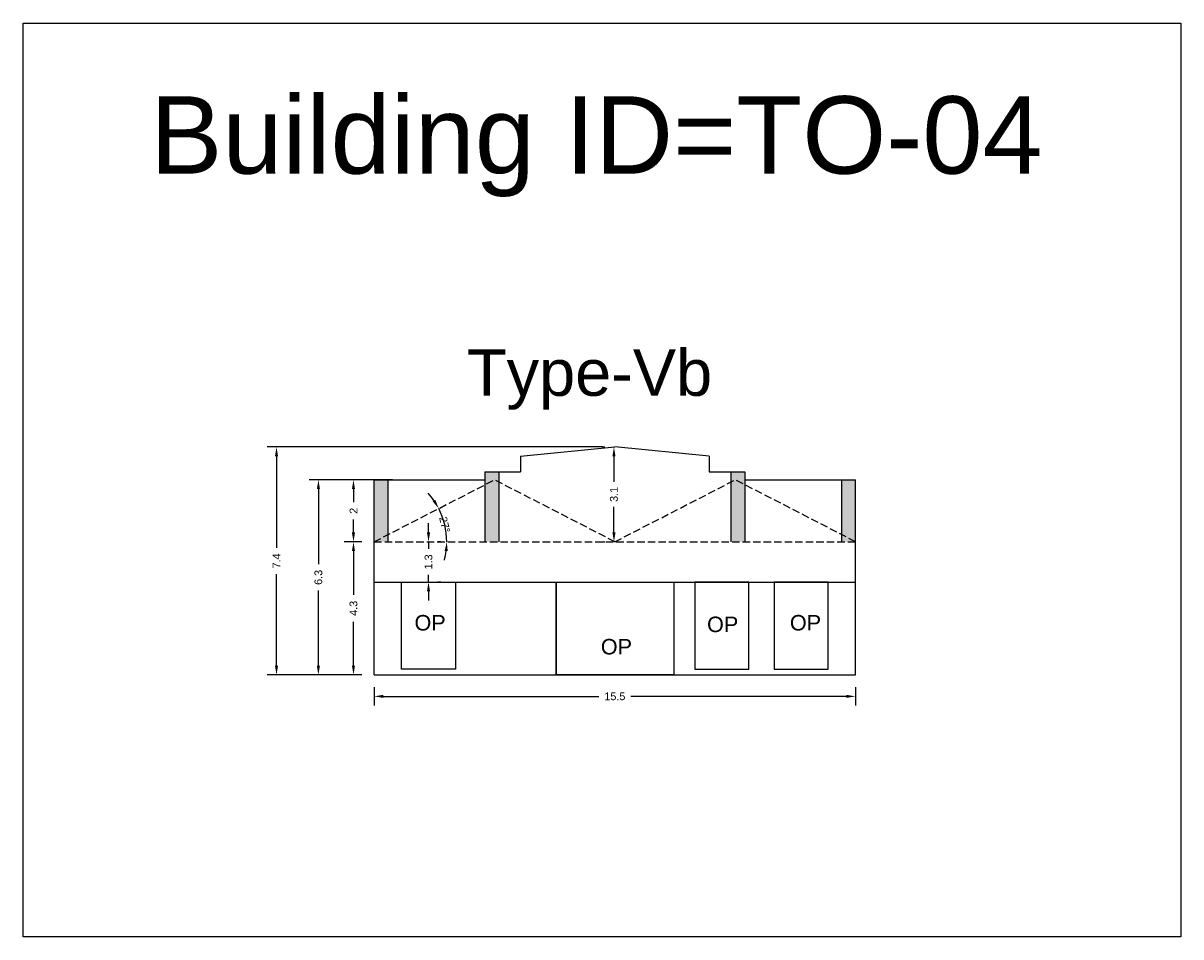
# Model space of a CAD drawing. Header units: metres. Extents: x 3416649 to 3417130, y -6713042 to -6712690.
# Tile 42 of 70: x 3416782 to 3416820, y -6712720 to -6712690. Entities that reach past the tile are written whole.
import ezdxf

# ---------------------------------------------------------------- set-up
doc = ezdxf.new("R2010")
doc.units = ezdxf.units.M
doc.linetypes.add('ACAD_ISO02W100', pattern=[15, 12, -3])
doc.layers.add('Dotted', color=7, linetype='ACAD_ISO02W100', plot=False)
doc.styles.get("Standard").update_dxf_attribs({"font": 'arial.ttf'})
doc.dimstyles.new('ISO-25', dxfattribs={"dimtxt": 0.25, "dimasz": 0.3, "dimexe": 0.3, "dimexo": 0.4, "dimgap": 0.2, "dimtad": 0, "dimdec": 1, "dimdsep": 46, "dimtxsty": 'Standard', "dimcen": 2.5, "dimadec": 0, "dimazin": 0, "dimtfac": 1, "dimtdec": 1, "dimtmove": 0, "dimatfit": 3, "dimfxl": 1, "dimarcsym": 0})

# ---------------------------------------------------------------- blocks, each defined once
blk = doc.blocks.new('*D23')
at = {"color": 0, "lineweight": -2, "transparency": 16777216}
for p, q in [((3416793.111, -6712706.83), (3416792.543, -6712706.83)), ((3416792.843, -6712707.13), (3416792.843, -6712708.547)), ((3416792.843, -6712710.83), (3416792.843, -6712709.413)), ((3416793.111, -6712711.13), (3416792.543, -6712711.13))]:
    blk.add_line(p, q, dxfattribs=at)
at = {"color": 0, "transparency": 16777216}
for points in [[(3416792.793, -6712707.13), (3416792.893, -6712707.13), (3416792.843, -6712706.83)], [(3416792.793, -6712710.83), (3416792.893, -6712710.83), (3416792.843, -6712711.13)]]:
    blk.add_solid(points, dxfattribs=at)
at = {"layer": 'Defpoints', "color": 0, "transparency": 16777216}
for p in [(3416792.843, -6712706.83), (3416793.511, -6712706.83), (3416793.511, -6712711.13)]:
    blk.add_point(p, dxfattribs=at)
at = {"color": 0, "transparency": 16777216, "insert": (3416792.843, -6712708.98), "char_height": 0.25, "attachment_point": 5, "rotation": 90}
blk.add_mtext('4.3', dxfattribs=at)
blk = doc.blocks.new('*D24')
at = {"color": 0, "lineweight": -2, "transparency": 16777216}
for start, end in [(34.5574, 41.8903), (360, 27.2244), (345.3341, 352.667)]:
    blk.add_arc((3416793.511, -6712706.83), 2.346, start, end, dxfattribs=at)
at = {"color": 0, "transparency": 16777216}
for points in [[(3416795.486, -6712705.474), (3416795.4, -6712705.525), (3416795.597, -6712705.757)], [(3416795.788, -6712707.126), (3416795.887, -6712707.133), (3416795.857, -6712706.83)]]:
    blk.add_solid(points, dxfattribs=at)
at = {"layer": 'Defpoints', "color": 0, "transparency": 16777216}
for p in [(3416797.399, -6712704.83), (3416793.511, -6712706.83), (3416793.511, -6712706.83), (3416795.827, -6712706.46), (3416809.061, -6712706.83)]:
    blk.add_point(p, dxfattribs=at)
at = {"color": 0, "transparency": 16777216, "insert": (3416795.791, -6712706.278), "char_height": 0.25, "attachment_point": 5, "rotation": 283.6122}
blk.add_mtext('27°', dxfattribs=at)
blk = doc.blocks.new('*D25')
at = {"color": 0, "lineweight": -2, "transparency": 16777216}
for p, q in [((3416800.886, -6712703.77), (3416800.957, -6712703.77)), ((3416801.257, -6712704.07), (3416801.257, -6712704.897)), ((3416801.257, -6712706.53), (3416801.257, -6712705.703)), ((3416800.886, -6712706.83), (3416800.957, -6712706.83))]:
    blk.add_line(p, q, dxfattribs=at)
at = {"color": 0, "transparency": 16777216}
for points in [[(3416801.207, -6712704.07), (3416801.307, -6712704.07), (3416801.257, -6712703.77)], [(3416801.207, -6712706.53), (3416801.307, -6712706.53), (3416801.257, -6712706.83)]]:
    blk.add_solid(points, dxfattribs=at)
at = {"layer": 'Defpoints', "color": 0, "transparency": 16777216}
for p in [(3416801.257, -6712703.77), (3416801.286, -6712703.77), (3416801.286, -6712706.83)]:
    blk.add_point(p, dxfattribs=at)
at = {"color": 0, "transparency": 16777216, "insert": (3416801.257, -6712705.3), "char_height": 0.25, "attachment_point": 5, "rotation": 90}
blk.add_mtext('3.1', dxfattribs=at)
blk = doc.blocks.new('*D26')
at = {"color": 0, "lineweight": -2, "transparency": 16777216}
for p, q in [((3416793.111, -6712704.83), (3416792.543, -6712704.83)), ((3416792.843, -6712705.13), (3416792.843, -6712705.547)), ((3416792.843, -6712706.53), (3416792.843, -6712706.113)), ((3416793.111, -6712706.83), (3416792.543, -6712706.83))]:
    blk.add_line(p, q, dxfattribs=at)
at = {"color": 0, "transparency": 16777216}
for points in [[(3416792.793, -6712705.13), (3416792.893, -6712705.13), (3416792.843, -6712704.83)], [(3416792.793, -6712706.53), (3416792.893, -6712706.53), (3416792.843, -6712706.83)]]:
    blk.add_solid(points, dxfattribs=at)
at = {"layer": 'Defpoints', "color": 0, "transparency": 16777216}
for p in [(3416792.843, -6712704.83), (3416793.511, -6712704.83), (3416793.511, -6712706.83)]:
    blk.add_point(p, dxfattribs=at)
at = {"color": 0, "transparency": 16777216, "insert": (3416792.843, -6712705.83), "char_height": 0.25, "attachment_point": 5, "rotation": 90}
blk.add_mtext('2', dxfattribs=at)
blk = doc.blocks.new('*D27')
at = {"color": 0, "lineweight": -2, "transparency": 16777216}
for p, q in [((3416794.107, -6712704.83), (3416791.41, -6712704.83)), ((3416791.71, -6712705.13), (3416791.71, -6712707.552)), ((3416791.71, -6712710.83), (3416791.71, -6712708.408)), ((3416793.111, -6712711.13), (3416791.41, -6712711.13))]:
    blk.add_line(p, q, dxfattribs=at)
at = {"color": 0, "transparency": 16777216}
for points in [[(3416791.66, -6712705.13), (3416791.76, -6712705.13), (3416791.71, -6712704.83)], [(3416791.66, -6712710.83), (3416791.76, -6712710.83), (3416791.71, -6712711.13)]]:
    blk.add_solid(points, dxfattribs=at)
at = {"layer": 'Defpoints', "color": 0, "transparency": 16777216}
for p in [(3416791.71, -6712704.83), (3416794.507, -6712704.83), (3416793.511, -6712711.13)]:
    blk.add_point(p, dxfattribs=at)
at = {"color": 0, "transparency": 16777216, "insert": (3416791.71, -6712707.98), "char_height": 0.25, "attachment_point": 5, "rotation": 90}
blk.add_mtext('6.3', dxfattribs=at)
blk = doc.blocks.new('*D28')
at = {"color": 0, "lineweight": -2, "transparency": 16777216}
for p, q in [((3416800.886, -6712703.77), (3416790.057, -6712703.77)), ((3416790.357, -6712704.07), (3416790.357, -6712707.024)), ((3416790.357, -6712710.83), (3416790.357, -6712707.876)), ((3416793.111, -6712711.13), (3416790.057, -6712711.13))]:
    blk.add_line(p, q, dxfattribs=at)
at = {"color": 0, "transparency": 16777216}
for points in [[(3416790.307, -6712704.07), (3416790.407, -6712704.07), (3416790.357, -6712703.77)], [(3416790.307, -6712710.83), (3416790.407, -6712710.83), (3416790.357, -6712711.13)]]:
    blk.add_solid(points, dxfattribs=at)
at = {"layer": 'Defpoints', "color": 0, "transparency": 16777216}
for p in [(3416790.357, -6712703.77), (3416801.286, -6712703.77), (3416793.511, -6712711.13)]:
    blk.add_point(p, dxfattribs=at)
at = {"color": 0, "transparency": 16777216, "insert": (3416790.357, -6712707.45), "char_height": 0.25, "attachment_point": 5, "rotation": 90}
blk.add_mtext('7.4', dxfattribs=at)
blk = doc.blocks.new('*D29')
at = {"color": 0, "lineweight": -2, "transparency": 16777216}
for p, q in [((3416793.511, -6712711.53), (3416793.511, -6712712.123)), ((3416809.061, -6712711.53), (3416809.061, -6712712.123)), ((3416793.811, -6712711.823), (3416800.772, -6712711.823)), ((3416808.761, -6712711.823), (3416801.8, -6712711.823))]:
    blk.add_line(p, q, dxfattribs=at)
at = {"color": 0, "transparency": 16777216}
for points in [[(3416793.811, -6712711.773), (3416793.811, -6712711.873), (3416793.511, -6712711.823)], [(3416808.761, -6712711.773), (3416808.761, -6712711.873), (3416809.061, -6712711.823)]]:
    blk.add_solid(points, dxfattribs=at)
at = {"layer": 'Defpoints', "color": 0, "transparency": 16777216}
for p in [(3416793.511, -6712711.13), (3416809.061, -6712711.13), (3416809.061, -6712711.823)]:
    blk.add_point(p, dxfattribs=at)
at = {"color": 0, "transparency": 16777216, "insert": (3416801.286, -6712711.823), "char_height": 0.25, "attachment_point": 5}
blk.add_mtext('15.5', dxfattribs=at)
blk = doc.blocks.new('*D30')
at = {"color": 0, "lineweight": -2, "transparency": 16777216}
for p, q in [((3416795.267, -6712706.53), (3416795.267, -6712706.23)), ((3416795.267, -6712706.83), (3416795.267, -6712707.064)), ((3416795.667, -6712706.83), (3416795.567, -6712706.83)), ((3416795.267, -6712708.13), (3416795.267, -6712707.896)), ((3416795.667, -6712708.13), (3416795.567, -6712708.13)), ((3416795.267, -6712708.43), (3416795.267, -6712708.73))]:
    blk.add_line(p, q, dxfattribs=at)
at = {"color": 0, "transparency": 16777216}
for points in [[(3416795.217, -6712706.53), (3416795.317, -6712706.53), (3416795.267, -6712706.83)], [(3416795.217, -6712708.43), (3416795.317, -6712708.43), (3416795.267, -6712708.13)]]:
    blk.add_solid(points, dxfattribs=at)
at = {"layer": 'Defpoints', "color": 0, "transparency": 16777216}
for p in [(3416795.267, -6712706.83), (3416795.267, -6712706.83), (3416795.267, -6712708.13)]:
    blk.add_point(p, dxfattribs=at)
at = {"color": 0, "transparency": 16777216, "insert": (3416795.267, -6712707.48), "char_height": 0.25, "attachment_point": 5, "rotation": 90}
blk.add_mtext('1.3', dxfattribs=at)

msp = doc.modelspace()

# ---------------------------------------------------------------- hatches: boundary and pattern name
h = msp.add_hatch(color=256)
h.dxf.hatch_style = 1
h.paths.add_polyline_path([(3416793.961, -6712704.83), (3416793.511, -6712704.83), (3416793.511, -6712706.83), (3416793.961, -6712706.598)])
h.paths.add_polyline_path([(3416793.961, -6712706.598), (3416793.511, -6712706.83), (3416793.961, -6712706.83)], flags=17)
h.paths.add_polyline_path([(3416797.536, -6712704.901), (3416797.399, -6712704.83), (3416797.086, -6712704.991), (3416797.086, -6712706.83), (3416797.536, -6712706.83)])
h.paths.add_polyline_path([(3416797.536, -6712704.57), (3416797.086, -6712704.57), (3416797.086, -6712704.991), (3416797.399, -6712704.83), (3416797.536, -6712704.901)])
h.paths.add_polyline_path([(3416805.486, -6712704.991), (3416805.174, -6712704.83), (3416805.036, -6712704.901), (3416805.036, -6712706.83), (3416805.486, -6712706.83)])
h.paths.add_polyline_path([(3416805.486, -6712704.57), (3416805.036, -6712704.57), (3416805.036, -6712704.901), (3416805.174, -6712704.83), (3416805.486, -6712704.991)])
h.paths.add_polyline_path([(3416809.061, -6712704.83), (3416808.611, -6712704.83), (3416808.611, -6712706.598), (3416809.061, -6712706.83)])
h.paths.add_polyline_path([(3416808.611, -6712706.598), (3416808.611, -6712706.83), (3416809.061, -6712706.83)], flags=17)

# ---------------------------------------------------------------- linework, layer by layer
for points in [[(3416782.174, -6712690.082), (3416819.567, -6712690.082), (3416819.567, -6712719.589), (3416782.174, -6712719.589)], [(3416794.392, -6712708.13), (3416796.142, -6712708.13), (3416796.142, -6712710.949), (3416794.392, -6712710.949)], [(3416799.386, -6712708.13), (3416803.186, -6712708.13), (3416803.186, -6712711.13), (3416799.386, -6712711.13)], [(3416805.616, -6712708.13), (3416803.866, -6712708.13), (3416803.866, -6712710.949), (3416805.616, -6712710.949)], [(3416808.18, -6712708.13), (3416806.43, -6712708.13), (3416806.43, -6712710.949), (3416808.18, -6712710.949)]]:
    msp.add_lwpolyline(points, close=True)
for points in [[(3416798.236, -6712704.07), (3416801.286, -6712703.77)], [(3416804.336, -6712704.07), (3416801.286, -6712703.77)], [(3416798.236, -6712704.07), (3416798.236, -6712704.57)], [(3416804.336, -6712704.07), (3416804.336, -6712704.57)], [(3416797.086, -6712704.57), (3416798.236, -6712704.57)], [(3416797.086, -6712704.57), (3416797.086, -6712706.83)], [(3416797.536, -6712704.57), (3416797.536, -6712706.83)], [(3416804.336, -6712704.57), (3416805.486, -6712704.57)], [(3416805.036, -6712704.57), (3416805.036, -6712706.83)], [(3416805.486, -6712704.57), (3416805.486, -6712704.83)], [(3416805.486, -6712704.57), (3416805.486, -6712706.83)], [(3416793.511, -6712704.83), (3416797.086, -6712704.83)], [(3416793.511, -6712711.13), (3416793.511, -6712704.83)], [(3416793.961, -6712706.83), (3416793.961, -6712704.83)], [(3416805.486, -6712704.83), (3416809.061, -6712704.83)], [(3416808.611, -6712704.83), (3416808.611, -6712706.83)], [(3416809.061, -6712711.13), (3416809.061, -6712704.83)], [(3416793.511, -6712708.13), (3416809.061, -6712708.13)], [(3416799.386, -6712708.13), (3416799.386, -6712711.13)], [(3416803.186, -6712708.13), (3416803.186, -6712711.13)], [(3416793.511, -6712711.13), (3416809.061, -6712711.13)]]:
    msp.add_lwpolyline(points)
at = {"layer": 'Dotted', "ltscale": 0.02}
for points in [[(3416793.511, -6712706.83), (3416797.399, -6712704.83)], [(3416801.286, -6712706.83), (3416797.399, -6712704.83)], [(3416801.286, -6712706.83), (3416805.174, -6712704.83)], [(3416809.061, -6712706.83), (3416805.174, -6712704.83)], [(3416793.511, -6712706.83), (3416809.061, -6712706.83)]]:
    msp.add_lwpolyline(points, dxfattribs=at)

# ---------------------------------------------------------------- texts
at = {"attachment_point": 1}
for s, width, heights, insert, char_height in [('Building ID=TO-04', 67.86454, [0.517], (3416786.279, -6712692.443), 2.5), ('Type-Vb ', 9.99112, [0.517], (3416796.511, -6712700.617), 1.5), ('OP', 67.86454, [0], (3416794.814, -6712709.195), 0.5), ('OP', 67.86454, [0], (3416804.264, -6712709.248), 0.5), ('OP', 67.86454, [0], (3416806.939, -6712709.195), 0.5), ('OP', 67.86454, [0], (3416800.832, -6712709.969), 0.5)]:
    msp.add_mtext_dynamic_manual_height_columns(s, width=width, gutter_width=12.5, heights=heights, dxfattribs=dict(at, insert=insert, char_height=char_height))

# ---------------------------------------------------------------- dimensions: what is measured, and where the dimension line sits
for base, p1, p2, picture, middle in [((3416790.357, -6712703.77), (3416793.511, -6712711.13), (3416801.286, -6712703.77), '*D28', (3416790.357, -6712707.45)), ((3416801.257, -6712703.77), (3416801.286, -6712706.83), (3416801.286, -6712703.77), '*D25', (3416801.257, -6712705.3)), ((3416791.71, -6712704.83), (3416793.511, -6712711.13), (3416794.507, -6712704.83), '*D27', (3416791.71, -6712707.98)), ((3416792.843, -6712704.83), (3416793.511, -6712706.83), (3416793.511, -6712704.83), '*D26', (3416792.843, -6712705.83)), ((3416792.843, -6712706.83), (3416793.511, -6712711.13), (3416793.511, -6712706.83), '*D23', (3416792.843, -6712708.98))]:
    dim = msp.add_linear_dim(base=base, p1=p1, p2=p2, angle=90, dimstyle='ISO-25')
    dim.commit()
    dim.dimension.update_dxf_attribs({"geometry": picture, "text_midpoint": middle})
dim = msp.add_angular_dim_2l(base=(3416795.827, -6712706.46), line1=((3416793.511, -6712706.83), (3416809.061, -6712706.83)), line2=((3416793.511, -6712706.83), (3416797.399, -6712704.83)), dimstyle='ISO-25')
dim.commit()
dim.dimension.update_dxf_attribs({"geometry": '*D24', "text_midpoint": (3416795.791, -6712706.278), "dimtype": 162})
dim = msp.add_linear_dim(base=(3416795.267, -6712706.83), p1=(3416795.267, -6712708.13), p2=(3416795.267, -6712706.83), angle=90, dimstyle='ISO-25')
dim.commit()
dim.dimension.update_dxf_attribs({"geometry": '*D30', "text_midpoint": (3416795.267, -6712707.48), "dimtype": 160})
dim = msp.add_linear_dim(base=(3416809.06106663, -6712711.822688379), p1=(3416793.51106663, -6712711.129930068), p2=(3416809.06106663, -6712711.129930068), dimstyle='ISO-25')
dim.commit()
dim.dimension.update_dxf_attribs({"geometry": '*D29', "text_midpoint": (3416801.28606663, -6712711.822688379)})

doc.saveas('drawing.dxf')
